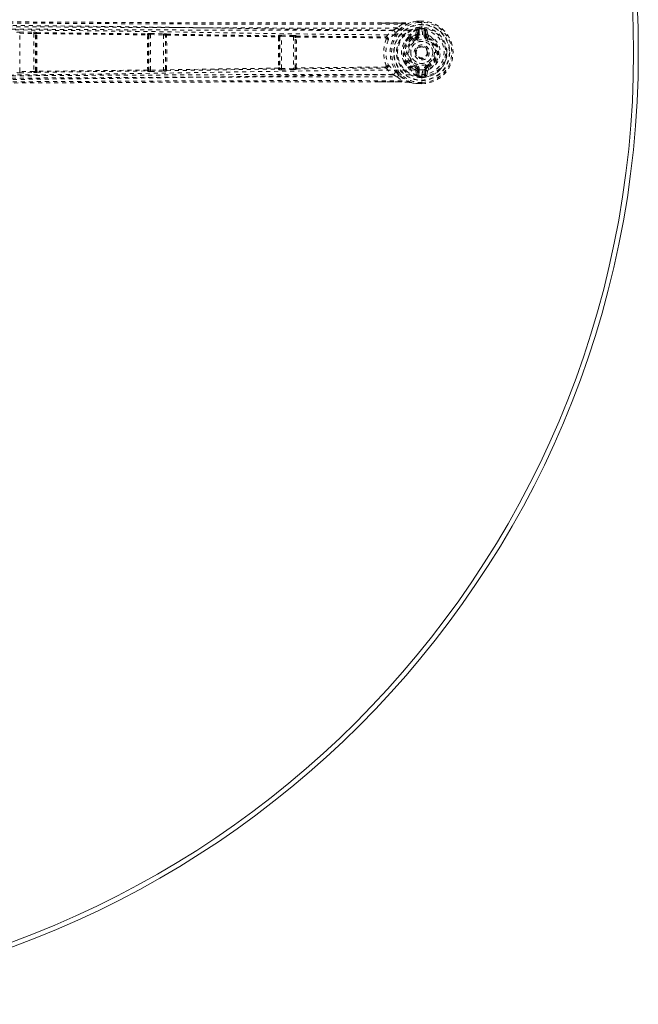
# Model space of a CAD drawing. Header units: inches. Extents: x 39.5 to 87, y 25 to 72.5.
# Tile 5 of 6: x 71.6 to 87, y 25 to 49.5. Entities that reach past the tile are written whole.
import ezdxf

# ---------------------------------------------------------------- set-up
doc = ezdxf.new("R2010")
doc.units = ezdxf.units.IN
doc.header["$MEASUREMENT"] = 0
doc.linetypes.add('SLD-Dashed', pattern=[0.075, 0.05, -0.025])
doc.linetypes.add('SLD-Solid', pattern=[0])

msp = doc.modelspace()

# ---------------------------------------------------------------- linework, layer by layer
at = {"color": 7, "linetype": 'SLD-Dashed', "lineweight": 0}
for p, q in [((80.521, 49.45), (81.128, 49.45)), ((81.127, 49.42), (81.012, 49.324)), ((81.324, 49.461), (81.342, 49.464)), ((81.501, 49.492), (81.497, 49.491)), ((81.626, 49.492), (81.547, 49.491)), ((81.548, 49.493), (81.548, 49.493)), ((81.626, 49.493), (81.548, 49.493)), ((81.626, 49.464), (81.549, 49.463)), ((81.626, 49.489), (81.626, 49.493)), ((81.626, 49.436), (81.626, 49.489)), ((81.626, 49.413), (81.626, 49.436)), ((81.626, 49.268), (81.626, 49.413)), ((71.596, 48.235), (71.596, 49.192)), ((71.596, 49.192), (71.949, 49.187)), ((71.597, 49.222), (71.949, 49.217)), ((71.949, 49.187), (71.949, 48.24)), ((71.994, 49.179), (71.995, 49.177)), ((71.994, 48.249), (71.994, 49.179)), ((71.995, 49.173), (71.995, 49.173)), ((72.024, 49.208), (72.025, 49.207)), ((72.025, 49.207), (74.782, 49.175)), ((72.026, 49.185), (74.783, 49.152)), ((74.782, 49.175), (74.785, 49.181)), ((74.811, 49.145), (74.814, 49.152)), ((74.814, 49.152), (74.814, 48.276)), ((74.859, 48.269), (74.859, 49.158)), ((74.859, 49.158), (75.186, 49.15)), ((74.86, 49.187), (75.187, 49.18)), ((75.186, 49.15), (75.186, 48.277)), ((75.231, 49.141), (75.232, 49.138)), ((75.231, 48.287), (75.231, 49.141)), ((75.262, 49.17), (75.263, 49.168)), ((78.047, 49.127), (78.051, 49.138)), ((78.126, 49.146), (78.421, 49.138)), ((78.421, 49.138), (78.449, 49.137)), ((81.476, 49.172), (81.498, 49.288)), ((81.508, 49.297), (81.498, 49.288)), ((81.506, 49.142), (81.531, 49.271)), ((81.506, 49.142), (81.531, 49.142)), ((81.512, 49.3), (81.508, 49.297)), ((81.561, 49.271), (81.531, 49.271)), ((81.531, 49.271), (81.531, 49.142)), ((81.561, 49.142), (81.531, 49.142)), ((81.554, 49.312), (81.534, 49.306)), ((81.534, 49.306), (81.549, 49.306)), ((81.549, 49.306), (81.626, 49.307)), ((81.554, 49.312), (81.552, 49.342)), ((81.552, 49.342), (81.553, 49.342)), ((81.553, 49.342), (81.626, 49.342)), ((81.626, 49.312), (81.555, 49.312)), ((81.561, 49.271), (81.561, 49.142)), ((81.626, 49.307), (81.626, 49.312)), ((81.626, 49.268), (81.626, 49.267)), ((81.713, 49.259), (81.683, 49.259)), ((81.683, 49.142), (81.683, 49.259)), ((81.683, 49.142), (81.713, 49.142)), ((81.713, 49.259), (81.733, 49.142)), ((81.713, 49.142), (81.713, 49.259)), ((81.733, 49.142), (81.713, 49.142)), ((81.772, 49.17), (81.749, 49.289)), ((78.077, 49.097), (78.08, 49.108)), ((78.08, 49.108), (78.08, 48.319)), ((78.125, 48.31), (78.125, 49.117)), ((78.125, 49.117), (78.42, 49.109)), ((78.42, 49.109), (78.42, 48.318)), ((78.465, 49.096), (78.466, 49.091)), ((78.465, 48.332), (78.465, 49.096)), ((78.496, 49.125), (78.497, 49.121)), ((78.497, 49.121), (80.717, 49.101)), ((78.499, 49.098), (80.719, 49.078)), ((80.72, 49.078), (80.719, 49.078)), ((80.734, 49.105), (80.734, 49.105)), ((81.279, 49.083), (81.299, 49.095)), ((81.323, 49.1), (81.361, 49.1)), ((81.364, 49.077), (81.326, 49.077)), ((81.465, 49.087), (81.378, 49.046)), ((81.465, 49.087), (81.484, 49.099)), ((81.476, 49.06), (81.465, 49.087)), ((81.776, 49.082), (81.767, 49.06)), ((81.622, 48.557), (81.607, 48.558)), ((81.631, 48.557), (81.622, 48.557)), ((71.949, 48.24), (71.596, 48.235)), ((71.597, 48.205), (71.949, 48.21)), ((71.995, 48.25), (71.994, 48.249)), ((71.995, 48.255), (71.995, 48.254)), ((72.024, 48.219), (72.025, 48.22)), ((72.025, 48.22), (74.782, 48.252)), ((74.783, 48.275), (72.026, 48.242)), ((74.782, 48.252), (74.785, 48.246)), ((74.814, 48.276), (74.811, 48.282)), ((75.186, 48.277), (74.859, 48.269)), ((74.86, 48.24), (75.187, 48.247)), ((75.232, 48.289), (75.231, 48.287)), ((75.262, 48.257), (75.263, 48.259)), ((78.047, 48.3), (78.051, 48.289)), ((78.054, 48.328), (78.054, 48.328)), ((78.08, 48.319), (78.077, 48.33)), ((78.42, 48.318), (78.125, 48.31)), ((78.126, 48.281), (78.421, 48.289)), ((78.421, 48.289), (78.449, 48.29)), ((78.466, 48.336), (78.465, 48.332)), ((78.494, 48.336), (78.494, 48.336)), ((78.496, 48.302), (78.497, 48.306)), ((78.497, 48.306), (80.717, 48.326)), ((80.719, 48.349), (78.499, 48.329)), ((80.719, 48.349), (80.72, 48.349)), ((80.734, 48.322), (80.734, 48.322)), ((81.299, 48.332), (81.279, 48.344)), ((81.323, 48.327), (81.361, 48.327)), ((81.326, 48.35), (81.364, 48.35)), ((81.361, 48.327), (81.454, 48.283)), ((81.378, 48.381), (81.465, 48.34)), ((81.465, 48.34), (81.476, 48.367)), ((81.476, 48.255), (81.498, 48.139)), ((81.531, 48.156), (81.506, 48.285)), ((81.506, 48.285), (81.531, 48.285)), ((81.531, 48.285), (81.531, 48.156)), ((81.561, 48.285), (81.531, 48.285)), ((81.531, 48.156), (81.561, 48.156)), ((81.561, 48.285), (81.561, 48.156)), ((81.626, 48.16), (81.626, 48.16)), ((81.626, 48.16), (81.626, 47.991)), ((81.683, 48.285), (81.713, 48.285)), ((81.683, 48.168), (81.683, 48.285)), ((81.683, 48.168), (81.713, 48.168)), ((81.733, 48.285), (81.713, 48.168)), ((81.733, 48.285), (81.713, 48.285)), ((81.713, 48.168), (81.713, 48.285)), ((81.749, 48.138), (81.772, 48.257)), ((81.767, 48.367), (81.776, 48.345)), ((81.776, 48.345), (81.77, 48.341)), ((81.799, 48.29), (81.776, 48.345)), ((81.128, 47.977), (80.554, 47.978)), ((81.012, 48.103), (81.127, 48.007)), ((81.498, 48.139), (81.497, 48.139)), ((81.501, 47.936), (81.497, 47.935)), ((81.498, 48.139), (81.498, 48.139)), ((81.508, 48.129), (81.498, 48.139)), ((81.549, 47.936), (81.498, 47.938)), ((81.508, 48.129), (81.512, 48.127)), ((81.508, 48.129), (81.508, 48.129)), ((81.553, 48.115), (81.527, 48.119)), ((81.534, 48.121), (81.549, 48.121)), ((81.553, 48.115), (81.534, 48.121)), ((81.547, 47.936), (81.626, 47.936)), ((81.626, 47.934), (81.548, 47.935)), ((81.548, 47.935), (81.548, 47.935)), ((81.549, 48.121), (81.626, 48.12)), ((81.549, 47.964), (81.626, 47.964)), ((81.552, 48.086), (81.554, 48.115)), ((81.553, 48.086), (81.552, 48.086)), ((81.626, 48.085), (81.553, 48.086)), ((81.555, 48.115), (81.626, 48.115)), ((81.626, 48.12), (81.626, 48.115)), ((81.626, 48.12), (81.626, 48.12)), ((81.626, 47.991), (81.626, 47.938)), ((81.626, 47.934), (81.626, 47.938))]:
    msp.add_line(p, q, dxfattribs=at)
at = {"color": 7, "linetype": 'SLD-Dashed', "lineweight": 0, "flags": 128}
for points in [[(64.13, 49.491), (65.066, 49.485), (66.038, 49.479), (67.046, 49.473), (67.815, 49.468), (67.917, 49.467), (68.02, 49.467), (68.122, 49.466), (68.226, 49.466), (68.329, 49.465), (68.453, 49.464), (68.82, 49.462), (69.155, 49.46), (69.459, 49.458), (69.73, 49.456), (70.238, 49.453), (70.682, 49.45), (71.34, 49.446), (71.939, 49.443), (72.481, 49.44), (73.089, 49.436), (73.709, 49.433), (74.907, 49.427), (76.183, 49.422), (77.415, 49.418), (78.656, 49.416), (79.906, 49.417), (81.127, 49.42)], [(64.131, 49.521), (68.38, 49.495), (72.63, 49.469), (76.879, 49.449), (80.521, 49.45)], [(64.225, 49.402), (66.667, 49.404), (69.109, 49.4), (71.549, 49.386), (73.988, 49.36), (75.901, 49.333), (77.813, 49.303), (79.721, 49.277), (81.626, 49.267)], [(81.012, 49.324), (80.254, 49.322), (79.46, 49.322), (78.63, 49.323), (77.763, 49.324), (76.912, 49.327), (76.195, 49.33), (75.509, 49.333), (74.774, 49.336), (73.988, 49.341), (73.746, 49.342), (73.501, 49.343), (73.251, 49.345), (73.033, 49.346), (72.856, 49.347), (72.671, 49.348), (72.477, 49.349), (72.274, 49.35), (71.865, 49.353), (71.424, 49.356), (70.953, 49.359), (70.86, 49.359), (70.837, 49.359), (70.82, 49.359), (70.797, 49.36), (70.767, 49.36), (70.732, 49.36), (70.69, 49.36), (70.544, 49.361), (70.35, 49.362), (70.15, 49.364), (69.915, 49.365), (69.647, 49.367), (69.533, 49.367), (69.413, 49.368), (69.288, 49.369), (69.158, 49.37), (69.075, 49.37), (68.995, 49.371), (68.16, 49.376), (67.356, 49.381), (66.594, 49.386), (65.874, 49.39), (65.197, 49.394)], [(81.128, 49.448), (80.85, 49.447), (80.61, 49.446), (80.52, 49.446)], [(81.053, 49.281), (81.176, 49.382), (81.331, 49.462)], [(81.128, 49.45), (81.128, 49.45), (81.128, 49.449), (81.128, 49.446), (81.128, 49.443), (81.128, 49.439), (81.127, 49.433), (81.127, 49.427), (81.127, 49.42)], [(81.497, 49.491), (81.405, 49.478), (81.331, 49.462)], [(81.342, 49.464), (81.336, 49.464), (81.331, 49.462)], [(81.501, 49.492), (81.413, 49.479), (81.342, 49.464)], [(81.548, 49.463), (81.544, 49.464), (81.532, 49.473), (81.528, 49.474), (81.523, 49.475), (81.518, 49.476), (81.517, 49.477), (81.515, 49.478), (81.514, 49.482), (81.513, 49.485), (81.512, 49.487), (81.511, 49.487), (81.507, 49.488), (81.498, 49.489), (81.496, 49.489), (81.496, 49.49), (81.496, 49.491), (81.497, 49.491)], [(81.549, 49.463), (81.548, 49.469), (81.548, 49.475), (81.548, 49.481), (81.548, 49.486), (81.548, 49.489), (81.548, 49.492), (81.548, 49.493), (81.548, 49.493)], [(81.626, 49.493), (81.626, 49.493), (81.626, 49.492), (81.626, 49.49), (81.626, 49.486), (81.626, 49.482), (81.626, 49.476), (81.626, 49.47), (81.626, 49.464)], [(64.28, 49.293), (66.718, 49.295), (69.154, 49.291), (71.589, 49.275), (74.021, 49.247), (75.931, 49.218), (77.838, 49.186), (79.742, 49.16), (81.643, 49.151)], [(80.901, 49.264), (76.975, 49.267), (73.05, 49.286), (69.123, 49.31), (65.197, 49.334)], [(71.597, 49.222), (71.597, 49.221), (71.597, 49.219), (71.597, 49.216), (71.597, 49.212), (71.596, 49.208), (71.596, 49.203), (71.596, 49.197), (71.596, 49.192)], [(71.949, 49.217), (71.949, 49.214), (71.949, 49.207), (71.949, 49.197), (71.949, 49.187)], [(71.968, 49.216), (71.963, 49.216), (71.949, 49.214)], [(72.026, 49.185), (72.023, 49.191), (72.018, 49.195), (72.013, 49.197), (72.007, 49.197), (72.002, 49.194), (71.998, 49.19), (71.995, 49.184), (71.995, 49.177)], [(72.026, 49.185), (72.023, 49.183), (72.022, 49.181), (72.021, 49.18), (72.021, 49.179)], [(74.811, 49.145), (74.81, 49.151), (74.808, 49.157), (74.804, 49.161), (74.8, 49.163), (74.795, 49.163), (74.791, 49.162), (74.786, 49.158), (74.783, 49.152)], [(74.788, 49.147), (74.788, 49.148), (74.787, 49.149), (74.786, 49.15), (74.783, 49.152)], [(74.86, 49.187), (74.86, 49.186), (74.859, 49.184), (74.859, 49.181), (74.859, 49.178), (74.859, 49.173), (74.859, 49.168), (74.859, 49.163), (74.859, 49.158)], [(75.187, 49.18), (75.187, 49.177), (75.187, 49.17), (75.186, 49.161), (75.186, 49.15)], [(75.206, 49.179), (75.201, 49.179), (75.187, 49.178)], [(75.265, 49.145), (75.261, 49.152), (75.256, 49.156), (75.251, 49.158), (75.245, 49.158), (75.24, 49.156), (75.236, 49.151), (75.233, 49.145), (75.232, 49.138)], [(75.263, 49.168), (76.656, 49.147), (78.047, 49.127)], [(75.265, 49.145), (76.658, 49.124), (78.05, 49.104)], [(78.126, 49.146), (78.126, 49.145), (78.126, 49.143), (78.126, 49.14), (78.126, 49.136), (78.126, 49.132), (78.126, 49.127), (78.125, 49.122), (78.125, 49.117)], [(78.421, 49.138), (78.421, 49.135), (78.42, 49.128), (78.42, 49.119), (78.42, 49.109)], [(80.734, 49.105), (80.813, 49.19), (80.901, 49.264)], [(80.965, 49.186), (80.956, 49.177), (80.95, 49.171)], [(81.361, 49.1), (81.403, 49.123), (81.454, 49.144)], [(81.454, 49.144), (81.471, 49.158), (81.476, 49.172)], [(81.549, 49.306), (81.558, 49.29), (81.561, 49.271)], [(81.553, 49.312), (81.554, 49.312), (81.554, 49.312)], [(81.643, 48.277), (81.723, 48.283), (81.8, 48.308), (81.871, 48.349), (81.932, 48.404), (81.981, 48.471), (82.018, 48.547), (82.04, 48.629), (82.047, 48.714), (82.04, 48.798), (82.018, 48.88), (81.981, 48.956), (81.932, 49.023), (81.871, 49.078), (81.8, 49.119), (81.723, 49.144), (81.643, 49.151)], [(81.683, 49.259), (81.687, 49.282), (81.7, 49.302)], [(78.077, 49.097), (78.076, 49.103), (78.074, 49.109), (78.07, 49.113), (78.066, 49.115), (78.061, 49.115), (78.057, 49.113), (78.053, 49.109), (78.05, 49.104)], [(78.054, 49.099), (78.054, 49.1), (78.053, 49.1), (78.053, 49.102), (78.05, 49.104)], [(78.499, 49.098), (78.496, 49.104), (78.491, 49.108), (78.485, 49.111), (78.479, 49.111), (78.474, 49.109), (78.47, 49.104), (78.467, 49.098), (78.466, 49.091)], [(78.499, 49.098), (78.496, 49.095), (78.494, 49.094), (78.494, 49.093), (78.494, 49.091)], [(80.74, 49.058), (80.75, 49.062), (80.757, 49.069), (80.762, 49.076), (80.762, 49.084), (80.76, 49.092), (80.754, 49.098), (80.745, 49.103), (80.734, 49.105)], [(81.279, 49.083), (81.213, 49.006), (81.184, 48.952)], [(81.299, 49.095), (81.299, 49.096), (81.323, 49.1)], [(81.488, 49.033), (81.485, 49.038), (81.483, 49.043), (81.481, 49.048), (81.48, 49.052), (81.478, 49.055), (81.477, 49.058), (81.476, 49.06), (81.476, 49.06)], [(81.755, 49.033), (81.758, 49.038), (81.76, 49.043), (81.762, 49.048), (81.764, 49.052), (81.765, 49.055), (81.766, 49.058), (81.767, 49.06), (81.767, 49.06)], [(81.184, 48.474), (81.213, 48.421), (81.279, 48.344)], [(64.225, 48.025), (66.667, 48.023), (69.109, 48.027), (71.55, 48.041), (73.988, 48.067), (75.901, 48.094), (77.813, 48.124), (79.721, 48.15), (81.626, 48.16)], [(81.643, 48.277), (79.708, 48.267), (77.769, 48.24), (75.827, 48.208), (73.882, 48.178), (71.936, 48.155), (69.386, 48.137), (66.834, 48.132), (64.28, 48.134)], [(65.197, 48.093), (69.123, 48.117), (73.05, 48.141), (76.975, 48.16), (80.901, 48.163)], [(71.596, 48.235), (71.596, 48.23), (71.596, 48.224), (71.596, 48.219), (71.597, 48.215), (71.597, 48.211), (71.597, 48.208), (71.597, 48.206), (71.597, 48.205)], [(71.949, 48.24), (71.949, 48.23), (71.949, 48.22), (71.949, 48.213), (71.949, 48.21)], [(71.949, 48.213), (71.963, 48.211), (71.968, 48.211)], [(71.995, 48.25), (71.995, 48.243), (71.998, 48.237), (72.002, 48.233), (72.007, 48.23), (72.013, 48.23), (72.018, 48.232), (72.023, 48.236), (72.026, 48.242)], [(72.021, 48.248), (72.021, 48.247), (72.022, 48.246), (72.023, 48.245), (72.026, 48.242)], [(74.783, 48.275), (74.786, 48.269), (74.791, 48.266), (74.795, 48.264), (74.8, 48.264), (74.804, 48.266), (74.808, 48.27), (74.81, 48.276), (74.811, 48.282)], [(74.859, 48.269), (74.859, 48.264), (74.859, 48.259), (74.859, 48.254), (74.859, 48.249), (74.859, 48.246), (74.859, 48.243), (74.86, 48.241), (74.86, 48.24)], [(75.186, 48.277), (75.186, 48.266), (75.187, 48.257), (75.187, 48.25), (75.187, 48.247)], [(75.187, 48.249), (75.201, 48.248), (75.206, 48.248)], [(75.232, 48.289), (75.233, 48.282), (75.236, 48.276), (75.24, 48.271), (75.245, 48.269), (75.251, 48.269), (75.256, 48.271), (75.261, 48.275), (75.265, 48.282)], [(75.26, 48.288), (75.26, 48.287), (75.26, 48.286), (75.261, 48.284), (75.265, 48.282)], [(75.263, 48.259), (76.656, 48.28), (78.047, 48.3)], [(78.05, 48.323), (76.658, 48.303), (75.265, 48.282)], [(78.05, 48.323), (78.053, 48.318), (78.057, 48.314), (78.061, 48.312), (78.066, 48.312), (78.07, 48.314), (78.074, 48.318), (78.076, 48.324), (78.077, 48.33)], [(78.125, 48.31), (78.125, 48.305), (78.126, 48.3), (78.126, 48.295), (78.126, 48.291), (78.126, 48.287), (78.126, 48.284), (78.126, 48.282), (78.126, 48.281)], [(78.42, 48.318), (78.42, 48.308), (78.42, 48.299), (78.421, 48.292), (78.421, 48.289)], [(78.466, 48.336), (78.467, 48.329), (78.47, 48.323), (78.474, 48.318), (78.479, 48.316), (78.485, 48.316), (78.491, 48.319), (78.496, 48.323), (78.499, 48.329)], [(78.494, 48.336), (78.494, 48.335), (78.495, 48.334), (78.496, 48.332), (78.499, 48.329)], [(80.734, 48.322), (80.745, 48.324), (80.754, 48.329), (80.76, 48.335), (80.762, 48.343), (80.762, 48.351), (80.757, 48.359), (80.75, 48.365), (80.74, 48.369)], [(80.734, 48.322), (80.813, 48.237), (80.901, 48.163)], [(80.965, 48.241), (80.956, 48.25), (80.95, 48.256)], [(81.323, 48.327), (81.299, 48.331), (81.299, 48.332)], [(81.454, 48.283), (81.471, 48.269), (81.476, 48.255)], [(81.488, 48.394), (81.485, 48.389), (81.483, 48.384), (81.481, 48.379), (81.48, 48.375), (81.478, 48.372), (81.477, 48.369), (81.476, 48.368), (81.476, 48.367)], [(81.561, 48.156), (81.558, 48.137), (81.549, 48.121)], [(81.7, 48.125), (81.687, 48.145), (81.683, 48.168)], [(81.755, 48.394), (81.758, 48.389), (81.76, 48.384), (81.762, 48.379), (81.764, 48.375), (81.765, 48.372), (81.766, 48.369), (81.767, 48.368), (81.767, 48.367)], [(81.127, 48.007), (79.792, 48.011), (78.438, 48.011), (77.059, 48.008), (75.734, 48.004), (74.368, 47.998), (73.002, 47.99), (71.701, 47.983), (70.547, 47.976), (69.742, 47.971), (68.417, 47.963), (67.274, 47.956), (66.184, 47.949), (65.136, 47.943), (64.13, 47.937)], [(80.554, 47.978), (76.879, 47.978), (72.63, 47.958), (68.38, 47.933), (64.131, 47.907)], [(65.197, 48.033), (65.809, 48.037), (66.455, 48.041), (67.137, 48.045), (67.855, 48.049), (68.597, 48.054), (68.697, 48.054), (68.797, 48.055), (68.898, 48.056), (68.999, 48.056), (69.101, 48.057), (69.23, 48.058), (69.615, 48.06), (69.958, 48.062), (70.258, 48.064), (70.516, 48.066), (70.658, 48.067), (70.784, 48.067), (70.891, 48.068), (70.982, 48.069), (71.056, 48.069), (71.112, 48.069), (71.243, 48.07), (71.418, 48.071), (71.94, 48.075), (72.421, 48.078), (72.652, 48.079), (72.871, 48.08), (73.08, 48.081), (73.34, 48.083), (73.602, 48.084), (73.858, 48.086), (74.107, 48.087), (75.226, 48.093), (76.416, 48.098), (77.556, 48.102), (78.711, 48.105), (79.874, 48.105), (81.012, 48.103)], [(80.554, 47.981), (80.797, 47.98), (81.128, 47.979)], [(81.331, 47.965), (81.176, 48.045), (81.053, 48.146)], [(81.128, 47.977), (81.128, 47.977), (81.128, 47.978), (81.128, 47.981), (81.128, 47.984), (81.128, 47.989), (81.127, 47.994), (81.127, 48), (81.127, 48.007)], [(81.298, 47.969), (81.244, 47.974), (81.128, 47.977)], [(81.342, 47.963), (81.322, 47.967), (81.298, 47.969)], [(81.331, 47.965), (81.336, 47.963), (81.342, 47.963)], [(81.331, 47.965), (81.405, 47.949), (81.497, 47.936)], [(81.501, 47.936), (81.413, 47.948), (81.342, 47.963)], [(81.497, 47.936), (81.496, 47.936), (81.495, 47.937), (81.496, 47.938), (81.497, 47.938), (81.506, 47.939), (81.51, 47.94), (81.511, 47.941), (81.512, 47.942), (81.513, 47.946), (81.514, 47.947), (81.515, 47.949), (81.517, 47.95), (81.524, 47.951), (81.528, 47.952), (81.532, 47.954), (81.54, 47.96), (81.544, 47.963), (81.548, 47.964)], [(81.549, 47.964), (81.548, 47.958), (81.548, 47.952), (81.548, 47.946), (81.548, 47.941), (81.548, 47.938), (81.548, 47.935), (81.548, 47.934), (81.548, 47.935)], [(81.554, 48.115), (81.554, 48.115), (81.553, 48.115)], [(81.626, 47.964), (81.626, 47.957), (81.626, 47.951), (81.626, 47.945), (81.626, 47.941), (81.626, 47.937), (81.626, 47.935), (81.626, 47.934), (81.626, 47.934)]]:
    msp.add_lwpolyline(points, dxfattribs=at)
at = {"color": 7, "linetype": 'SLD-Solid', "lineweight": 15}
for radius in [23.75, 23.632, 23.632]:
    msp.add_circle((63.273, 48.714), radius, dxfattribs=at)
at = {"color": 7, "linetype": 'SLD-Dashed', "lineweight": 0}
for radius in [0.7, 0.69, 0.623, 0.32, 0.275, 0.188, 0.156, 0.142, 0.139, 0.138]:
    msp.add_circle((81.622, 48.714), radius, dxfattribs=at)
for centre, radius, start, end in [((81.622, 48.714), 0.788, 99.1184, 260.8816), ((81.622, 48.714), 0.753, 95.5815, 264.4205), ((80.463, 53.156), 3.795, 280.0832, 283.2247), ((81.042, 52.302), 2.855, 271.7278, 275.6804), ((81.151, 50.774), 1.325, 269.0044, 277.506), ((81.536, 49.058), 0.435, 88.3314, 95.6184), ((81.543, 48.668), 0.824, 89.6543, 92.9142), ((81.622, 48.714), 0.78, 270, 89.6863), ((81.622, 48.714), 0.78, 270.3208, 89.6784), ((81.622, 48.714), 0.75, 270.321, 89.679), ((71.576, 49.006), 0.216, 84.5583, 104.5475), ((71.964, 49.003), 0.214, 73.5432, 93.8251), ((71.957, 49.105), 0.0821, 63.4108, 95.7179), ((72.024, 49.178), 0.0301, 89.3689, 179.5225), ((72.025, 49.177), 0.0301, 89.3649, 179.5191), ((72.015, 49.144), 0.0351, 80.3178, 125.9852), ((71.97, 49.173), 0.0246, 359.3048, 9.4694), ((38.368, 48.714), 33.63, 359.218, 0.782), ((38.039, 48.714), 33.985, 359.2154, 0.7846), ((71.923, 49.189), 0.104, 357.5774, 9.7968), ((74.781, 49.145), 0.0301, 0.527, 88.4533), ((74.695, 49.157), 0.0882, 357.0396, 11.7849), ((74.838, 48.99), 0.198, 83.712, 105.5618), ((74.784, 49.151), 0.0301, 0.5045, 88.4927), ((109.881, 48.714), 35.096, 179.292, 180.708), ((74.792, 49.116), 0.0313, 53.2156, 97.6838), ((108.196, 48.714), 33.388, 179.266, 180.734), ((74.835, 49.141), 0.0246, 171.2363, 180.2963), ((74.846, 49.084), 0.0749, 80.0552, 115.3113), ((75.194, 49.076), 0.0743, 59.6674, 95.7199), ((75.2, 48.989), 0.192, 71.1616, 93.9046), ((75.261, 49.14), 0.0301, 88.8888, 179.4463), ((75.262, 49.138), 0.0301, 88.8883, 179.4259), ((75.253, 49.102), 0.038, 80.8253, 123.5608), ((75.207, 49.134), 0.025, 358.7674, 9.4924), ((75.266, 49.139), 0.00679, 104.3898, 174.5334), ((41.371, 48.714), 33.891, 359.2799, 0.7201), ((75.18, 49.15), 0.0847, 356.8347, 12.2564), ((78.105, 48.998), 0.149, 81.8519, 111.0503), ((78.05, 49.108), 0.0301, 0.7708, 88.1978), ((78.453, 49.054), 0.0829, 59.0786, 93.0441), ((81.458, 48.446), 0.885, 125.0117, 139.1435), ((84.244, 43.128), 6.988, 117.5471, 118.5852), ((80.898, 49.203), 0.0608, 328.0537, 87.823), ((82.624, 47.745), 2.197, 135.6336, 139.0193), ((81.622, 48.714), 0.632, 96.2981, 263.7019), ((80.333, 48.629), 0.972, 42.1806, 45.6384), ((81.622, 48.714), 0.602, 96.4998, 259.3934), ((81.712, 48.851), 0.491, 114.671, 151.722), ((81.714, 48.911), 0.435, 119.8476, 154.1932), ((81.448, 49.114), 0.031, 301.7535, 80.0613), ((81.476, 49.142), 0.0299, 1.099, 89.1152), ((81.442, 49.142), 0.089, 292.774, 0), ((81.452, 49.143), 0.0542, 306.2224, 359.3852), ((81.442, 49.142), 0.119, 292.7734, 360), ((81.541, 49.232), 0.0746, 95.4318, 113.3801), ((81.5, 49.272), 0.0305, 359.0082, 67.7967), ((81.622, 48.714), 0.629, 270.4095, 89.5861), ((81.622, 48.714), 0.599, 270.4095, 89.5861), ((81.622, 48.714), 0.593, 82.3909, 89.5868), ((81.626, 48.714), 0.554, 270.0503, 89.9568), ((81.255, 49.153), 0.389, 359.6792, 17.1664), ((81.802, 49.142), 0.119, 180, 247.2266), ((81.673, 49.098), 0.206, 68.3433, 82.3385), ((81.742, 49.26), 0.0299, 77.8923, 181.9518), ((81.802, 49.142), 0.089, 180, 247.226), ((81.763, 49.142), 0.0301, 72.3805, 178.5457), ((81.804, 49.148), 0.0714, 184.733, 247.1533), ((81.817, 49.179), 0.0456, 191.4029, 247.421), ((77.047, 51.1), 5.141, 336.8959, 337.5571), ((81.622, 48.714), 0.459, 292.774, 67.226), ((41.548, 48.714), 33.688, 359.2855, 0.7145), ((78.046, 49.097), 0.0301, 0.8, 88.1078), ((77.971, 49.108), 0.0785, 356.9181, 13.9964), ((113.536, 48.713), 35.485, 179.377, 180.6206), ((78.058, 49.066), 0.0331, 56.3835, 97.0333), ((111.476, 48.714), 33.401, 179.3485, 180.6515), ((78.104, 49.093), 0.0279, 171.9345, 180.1675), ((78.113, 49.06), 0.0582, 77.5398, 123.7672), ((78.427, 49.05), 0.0589, 50.1686, 97.0074), ((78.495, 49.095), 0.0301, 88.572, 179.1291), ((78.496, 49.091), 0.0301, 88.5553, 179.0942), ((78.488, 49.049), 0.0426, 81.3762, 119.9046), ((78.433, 49.087), 0.0332, 359.4421, 8.214), ((44.678, 48.714), 33.791, 359.368, 0.632), ((44.542, 48.713), 33.954, 359.3631, 0.6385), ((78.423, 49.102), 0.0768, 356.8798, 14.3946), ((81.639, 48.714), 0.963, 159.0616, 200.948), ((80.719, 49.129), 0.0278, 264.3065, 301.8655), ((80.645, 49.081), 0.0746, 357.7957, 15.7699), ((80.715, 49.053), 0.0249, 9.8088, 78.1849), ((81.57, 48.714), 0.841, 158.2529, 201.7502), ((80.731, 49.044), 0.0608, 341.8523, 86.6898), ((80.718, 48.972), 0.0884, 37.1347, 75.71), ((81.588, 48.714), 0.47, 149.4272, 210.6383), ((81.654, 48.714), 0.498, 134.711, 225.289), ((81.632, 48.714), 0.451, 126.3983, 233.6019), ((81.617, 48.714), 0.41, 125.7168, 234.3048), ((81.622, 48.714), 0.376, 112.774, 247.226), ((81.622, 48.714), 0.346, 112.774, 247.226), ((81.268, 49.041), 0.0441, 37.0494, 75.3883), ((81.326, 49.045), 0.0316, 90.7147, 135.411), ((81.251, 49.079), 0.0746, 358.1565, 16.2413), ((81.622, 48.714), 0.275, 0.0001, 179.9999), ((81.358, 49.07), 0.0305, 310.9362, 84.0464), ((81.29, 49.079), 0.0743, 358.1509, 16.3017), ((81.332, 49.044), 0.0463, 3.689, 45.7316), ((81.622, 48.714), 0.346, 292.774, 67.226), ((81.622, 48.714), 0.376, 292.774, 67.226), ((81.622, 48.714), 0.4, 292.774, 67.226), ((81.622, 48.714), 0.275, 180.0001, 359.9999), ((81.622, 48.714), 0.157, 155.0098, 200.1679), ((80.731, 48.383), 0.0608, 273.3101, 18.1477), ((80.718, 48.455), 0.0884, 284.2815, 322.8739), ((81.458, 48.981), 0.885, 220.8581, 234.9885), ((71.576, 48.421), 0.216, 255.4527, 275.4414), ((71.957, 48.322), 0.0822, 264.3019, 296.5693), ((71.964, 48.424), 0.214, 266.1744, 286.4573), ((72.024, 48.249), 0.0301, 180.4774, 270.6309), ((71.97, 48.254), 0.0246, 350.532, 0.697), ((72.015, 48.283), 0.0351, 234.0183, 279.68), ((72.025, 48.25), 0.0301, 180.4817, 270.6354), ((71.922, 48.238), 0.104, 350.2096, 2.4193), ((74.781, 48.282), 0.0301, 271.5467, 359.473), ((74.695, 48.27), 0.0882, 348.2149, 2.9606), ((74.782, 48.28), 0.00596, 285.8308, 354.2869), ((74.784, 48.276), 0.0301, 271.4951, 359.5077), ((74.838, 48.437), 0.198, 254.4389, 276.2873), ((74.792, 48.311), 0.0313, 262.3166, 306.7829), ((74.835, 48.286), 0.0244, 179.6821, 188.7952), ((74.846, 48.343), 0.0749, 244.6897, 279.9439), ((75.194, 48.351), 0.0743, 264.2804, 300.3323), ((75.2, 48.438), 0.192, 266.0946, 288.8393), ((75.261, 48.287), 0.0301, 180.5536, 271.1112), ((75.205, 48.293), 0.0278, 351.0399, 0.7095), ((75.253, 48.325), 0.038, 236.4385, 279.1745), ((75.262, 48.289), 0.0301, 180.5741, 271.1117), ((75.18, 48.277), 0.0847, 347.7437, 3.1653), ((78.046, 48.33), 0.0301, 271.8921, 359.2), ((77.971, 48.319), 0.0785, 346.0036, 3.0818), ((78.048, 48.329), 0.00598, 286.9221, 353.934), ((78.05, 48.319), 0.0301, 271.7872, 359.2442), ((78.105, 48.429), 0.149, 248.9502, 278.1475), ((78.058, 48.361), 0.0331, 262.966, 303.6157), ((78.102, 48.334), 0.0255, 179.4637, 188.4433), ((78.113, 48.367), 0.0582, 236.2339, 282.459), ((78.427, 48.377), 0.0589, 262.9922, 309.8317), ((78.453, 48.373), 0.0828, 266.9543, 300.9233), ((78.495, 48.332), 0.0301, 180.8707, 271.4282), ((78.437, 48.34), 0.0296, 351.2474, 1.1037), ((78.488, 48.378), 0.0426, 240.0946, 278.6235), ((78.496, 48.336), 0.0301, 180.9059, 271.4445), ((78.423, 48.325), 0.0768, 345.6054, 3.1202), ((80.645, 48.346), 0.0746, 344.2321, 2.2095), ((80.719, 48.296), 0.0299, 59.464, 94.3759), ((80.714, 48.375), 0.026, 283.3964, 348.5585), ((80.898, 48.224), 0.0608, 272.1741, 31.9473), ((84.229, 54.272), 6.957, 241.4125, 242.4553), ((82.624, 49.683), 2.198, 220.9815, 224.366), ((81.268, 48.386), 0.0441, 284.6098, 322.9525), ((81.706, 48.57), 0.483, 207.9638, 245.8047), ((81.326, 48.382), 0.0316, 224.5918, 269.2855), ((81.251, 48.348), 0.0746, 343.766, 1.8362), ((81.714, 48.516), 0.434, 205.8001, 240.152), ((81.358, 48.358), 0.0305, 275.9509, 49.0156), ((81.29, 48.348), 0.0744, 343.7094, 1.8376), ((81.331, 48.384), 0.0466, 314.3545, 356.1367), ((81.448, 48.313), 0.031, 279.999, 58.1918), ((81.441, 48.279), 0.0647, 4.7233, 68.8816), ((81.442, 48.285), 0.089, 360, 67.226), ((81.476, 48.285), 0.0299, 270.8862, 358.8995), ((81.442, 48.285), 0.119, 0, 67.2266), ((81.5, 48.155), 0.0305, 292.2035, 0.9916), ((81.285, 48.27), 0.358, 342.1172, 1.094), ((81.802, 48.285), 0.119, 112.7734, 180), ((81.802, 48.285), 0.089, 112.774, 180), ((81.742, 48.167), 0.0299, 178.0482, 282.1079), ((81.804, 48.279), 0.0716, 118.9498, 175.1679), ((81.763, 48.286), 0.0301, 181.4494, 287.6258), ((81.817, 48.248), 0.0457, 112.6606, 168.5153), ((80.333, 48.798), 0.972, 314.3615, 317.8192), ((81.03, 44.883), 3.097, 85.0394, 88.2135), ((80.463, 44.269), 3.796, 76.776, 79.9163), ((81.543, 48.739), 0.804, 267.0458, 270.3854), ((81.549, 48.227), 0.107, 249.3711, 261.8173), ((81.622, 48.714), 0.593, 270.4056, 277.6091), ((81.673, 48.329), 0.206, 277.6615, 291.6567)]:
    msp.add_arc(centre, radius, start, end, dxfattribs=at)

doc.saveas('drawing.dxf')
